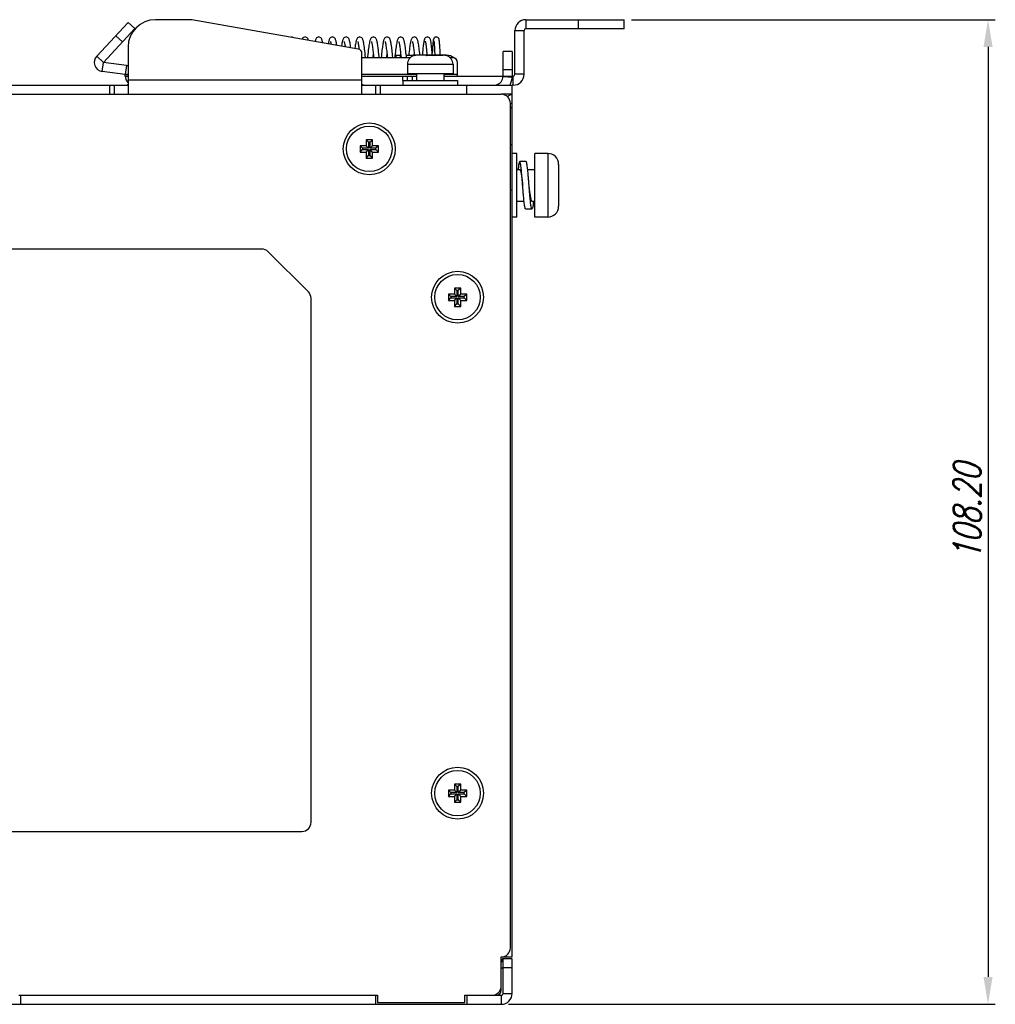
# Model space of a CAD drawing. Extents: x 889 to 1780, y -51 to 579.
# Tile 9 of 20: x 1288 to 1395, y 298 to 406. Entities that reach past the tile are written whole.
import ezdxf

# ---------------------------------------------------------------- set-up
doc = ezdxf.new("R2010")
doc.units = 0
doc.header["$LTSCALE"] = 2
doc.header["$MEASUREMENT"] = 0
doc.header["$PDMODE"] = 3
doc.layers.get('Defpoints').update_dxf_attribs({"linetype": 'CONTINUOUS'})
for name, color, linetype in [('3100320300-SDXF_CONTINUO66', 7, 'CONTINUOUS'), ('3105460500_DXF_CONTINUOU60', 7, 'CONTINUOUS'), ('3991140100_PDXF_CONTINUO48', 7, 'CONTINUOUS'), ('3991140200_BDXF_CONTINUO51', 7, 'CONTINUOUS'), ('3991140300_CDXF_CONTINUO47', 7, 'CONTINUOUS'), ('BACK_PLATE_2DXF_CONTINUO65', 7, 'CONTINUOUS'), ('FORM', 7, 'CONTINUOUS'), ('SCREW_M4_DXF_CONTINUOUS_54', 7, 'CONTINUOUS'), ('SNAP_DXF_CONTINUOUS_LINE', 7, 'CONTINUOUS'), ('SPRING_DXF_CONTINUOUS_LINE', 7, 'CONTINUOUS')]:
    doc.layers.add(name, color=color, linetype=linetype)
doc.styles.get("Standard").update_dxf_attribs({"font": 'txt.shx', "width": 0.75, "oblique": 15})
doc.dimstyles.get("Standard").update_dxf_attribs({"dimtxt": 0.18, "dimasz": 0.18, "dimexe": 0.18, "dimexo": 0.0625, "dimgap": 0.09, "dimtad": 0, "dimtih": 1, "dimtoh": 1, "dimdec": 4, "dimzin": 0, "dimdsep": 46, "dimtxsty": 'Standard', "dimcen": 0.09, "dimadec": 0, "dimazin": 0, "dimtfac": 1, "dimtdec": 4, "dimtofl": 0, "dimtmove": 0, "dimatfit": 3, "dimfxl": 0, "dimtolj": 1, "dimtzin": 0, "dimarcsym": 0})

# ---------------------------------------------------------------- blocks, each defined once
blk = doc.blocks.new('*D4')
at = {"layer": 'Defpoints', "color": 0}
for p in [(1354.3, 406.45), (1340.8, 298.25), (1394.27, 298.25)]:
    blk.add_point(p, dxfattribs=at)
at = {"layer": 'FORM', "color": 0, "lineweight": -2}
for p, q in [((1355.1, 406.45), (1395.07, 406.45)), ((1394.27, 403.45), (1394.27, 301.25)), ((1341.6, 298.25), (1395.07, 298.25))]:
    blk.add_line(p, q, dxfattribs=at)
at = {"layer": 'FORM', "color": 0}
for points in [[(1393.77, 403.45), (1394.77, 403.45), (1394.27, 406.45)], [(1393.77, 301.25), (1394.77, 301.25), (1394.27, 298.25)]]:
    blk.add_solid(points, dxfattribs=at)
at = {"layer": 'FORM', "color": 0, "insert": (1391.97, 352.35), "char_height": 3, "attachment_point": 5, "rotation": 90}
blk.add_mtext('\\A1;108.20', dxfattribs=at)

msp = doc.modelspace()

# ---------------------------------------------------------------- linework, layer by layer
at = {"layer": '3100320300-SDXF_CONTINUO66', "color": 7, "linetype": 'Continuous'}
for p, q in [((1331.415, 402.535), (1331.392, 402.532)), ((1331.415, 402.535), (1331.415, 402.535)), ((1332.509, 402.548), (1331.583, 402.548)), ((1332.509, 402.548), (1331.583, 402.548)), ((1332.624, 402.503), (1332.599, 402.506)), ((1332.793, 402.505), (1332.689, 402.501)), ((1333.099, 402.508), (1333, 402.509)), ((1333.296, 402.501), (1333.208, 402.505)), ((1334.418, 402.548), (1333.491, 402.548)), ((1333.491, 402.548), (1334.418, 402.548)), ((1334.586, 402.535), (1334.586, 402.535)), ((1334.696, 402.515), (1334.669, 402.52)), ((1334.73, 402.507), (1334.692, 402.516)), ((1334.742, 402.505), (1334.728, 402.508)), ((1334.751, 402.503), (1334.741, 402.505)), ((1330.5, 401.548), (1330.5, 400.548)), ((1330.5, 401.548), (1335.5, 401.548)), ((1331.206, 402.496), (1331.206, 402.503)), ((1332.654, 402.501), (1332.623, 402.503)), ((1332.689, 402.501), (1332.654, 402.501)), ((1332.704, 402.501), (1332.689, 402.501)), ((1332.704, 402.496), (1332.704, 402.501)), ((1333.296, 402.496), (1333.296, 402.501)), ((1333.314, 402.501), (1333.296, 402.501)), ((1333.349, 402.501), (1333.313, 402.501)), ((1333.38, 402.503), (1333.349, 402.501)), ((1334.764, 402.501), (1334.765, 402.5)), ((1334.794, 402.496), (1334.794, 402.503)), ((1335.5, 401.548), (1335.5, 400.548)), ((1330.5, 400.548), (1335.5, 400.548)), ((1331.5, 400.548), (1331.5, 399.748)), ((1334.5, 400.548), (1334.5, 399.748)), ((1330, 399.748), (1330, 399.248)), ((1330, 399.748), (1336, 399.748)), ((1336, 399.748), (1336, 399.248))]:
    msp.add_line(p, q, dxfattribs=at)
for points in [[(1331.27, 402.507), (1331.256, 402.504), (1331.245, 402.502), (1331.238, 402.501), (1331.236, 402.5)], [(1331.415, 402.535), (1331.384, 402.53), (1331.357, 402.525), (1331.332, 402.52), (1331.308, 402.515), (1331.27, 402.507)], [(1331.583, 402.548), (1331.533, 402.547), (1331.465, 402.542), (1331.415, 402.535)], [(1332.599, 402.506), (1332.581, 402.51), (1332.571, 402.513), (1332.569, 402.514)], [(1333, 402.509), (1332.903, 402.508), (1332.792, 402.505)], [(1333.296, 402.501), (1333.209, 402.505), (1333.098, 402.508)], [(1333.421, 402.511), (1333.404, 402.507), (1333.38, 402.503)], [(1333.43, 402.513), (1333.432, 402.514), (1333.431, 402.513), (1333.421, 402.511)], [(1334.586, 402.535), (1334.537, 402.542), (1334.469, 402.547), (1334.418, 402.548)], [(1334.677, 402.519), (1334.656, 402.523), (1334.634, 402.527), (1334.611, 402.531), (1334.586, 402.535)], [(1334.669, 402.52), (1334.643, 402.525), (1334.616, 402.53), (1334.614, 402.531)], [(1334.765, 402.5), (1334.759, 402.501), (1334.751, 402.503)]]:
    msp.add_lwpolyline(points, dxfattribs=at)
for centre, radius, start, end in [((1331.236, 402.409), 0.1, 76.61004, 107.09561), ((1331.582, 401.464), 1.085, 96.04289, 98.8682), ((1331.583, 401.46), 1.088, 92.82135, 96.04374), ((1331.583, 401.454), 1.094, 89.99936, 92.82284), ((1332.509, 402.448), 0.1, 38.04501, 90), ((1332.631, 402.798), 0.3, 257.2836, 257.73058), ((1332.996, 397.025), 5.479, 89.95742, 93.05486), ((1333.004, 397.027), 5.477, 86.94466, 90.04308), ((1333.491, 402.448), 0.1, 90, 141.93663), ((1333.489, 402.436), 0.099, 127.28441, 130.57327), ((1333.49, 402.435), 0.101, 87.10657, 127.23926), ((1334.418, 401.454), 1.094, 87.13514, 90.00066), ((1334.418, 401.458), 1.09, 83.91746, 87.13428), ((1334.418, 401.464), 1.085, 81.13178, 83.91604), ((1334.765, 402.409), 0.1, 72.90439, 103.39074), ((1331.5, 401.548), 1, 107.26001, 180), ((1331.238, 402.401), 0.101, 91.22681, 108.27391), ((1331.238, 402.402), 0.0992, 88.82496, 91.21728), ((1334.763, 402.402), 0.0992, 89.45866, 91.18352), ((1334.763, 402.401), 0.101, 71.72235, 89.4422), ((1334.5, 401.548), 1, 0, 72.73999)]:
    msp.add_arc(centre, radius, start, end, dxfattribs=at)
for points, start_tangent, end_tangent in [([(1331.415, 402.535), (1331.366, 402.527), (1331.321, 402.518), (1331.281, 402.509), (1331.249, 402.502)], (-0.9880643, -0.1540422), (-0.9767073, -0.214576)), ([(1332.565, 402.505), (1332.533, 402.515), (1332.512, 402.525), (1332.506, 402.535)], (-0.9754687, 0.2201383), (0.0833735, 0.9965184)), ([(1332.506, 402.535), (1332.507, 402.543), (1332.508, 402.547), (1332.509, 402.548)], (0.0814027, 0.9966813), (1, 0.0000114)), ([(1332.506, 402.535), (1332.543, 402.53), (1332.576, 402.511)], (0.9987736, 0.0495097), (0.7595162, -0.6504883)), ([(1332.704, 402.496), (1332.654, 402.496), (1332.606, 402.499), (1332.567, 402.505)], (-0.9985213, -0.0543627), (-0.9771563, 0.212522)), ([(1333.495, 402.535), (1333.49, 402.527), (1333.475, 402.518), (1333.451, 402.509), (1333.419, 402.502)], (0.0818593, -0.9966439), (-0.9859773, -0.1668793)), ([(1333.491, 402.548), (1333.493, 402.547), (1333.494, 402.543), (1333.495, 402.535)], (1, -0.0000121), (0.0814024, -0.9966813)), ([(1334.763, 402.5), (1334.737, 402.505), (1334.694, 402.515), (1334.643, 402.525), (1334.586, 402.535)], (-0.9831917, 0.1825765), (-0.9880885, 0.1538866)), ([(1331.249, 402.502), (1331.226, 402.497), (1331.211, 402.495), (1331.206, 402.496)], (-0.9767073, -0.214576), (-0.0080798, 0.9999674)), ([(1333.419, 402.502), (1333.381, 402.497), (1333.34, 402.495), (1333.296, 402.496)], (-0.9859773, -0.1668793), (-0.9985208, 0.0543708)), ([(1334.794, 402.496), (1334.788, 402.496), (1334.768, 402.499), (1334.763, 402.5)], (-0.0079163, -0.9999687), (-0.9831917, 0.1825765))]:
    msp.add_spline(points, degree=3, dxfattribs=dict(at, start_tangent=start_tangent, end_tangent=end_tangent))
at = {"layer": '3105460500_DXF_CONTINUOU60', "color": 7, "linetype": 'Continuous'}
for p, q in [((1326.65, 393.248), (1325.95, 393.248)), ((1325.95, 393.248), (1325.95, 392.598)), ((1325.95, 393.248), (1326.218, 392.98)), ((1326.382, 392.98), (1326.218, 392.98)), ((1326.218, 392.98), (1326.218, 392.33)), ((1326.65, 393.248), (1326.382, 392.98)), ((1326.382, 392.33), (1326.382, 392.98)), ((1326.65, 392.598), (1326.65, 393.248)), ((1325.95, 392.598), (1325.3, 392.598)), ((1325.3, 392.598), (1325.3, 391.898)), ((1325.3, 392.598), (1325.568, 392.33)), ((1325.3, 391.898), (1325.568, 392.166)), ((1325.3, 391.898), (1325.95, 391.898)), ((1326.218, 392.33), (1325.568, 392.33)), ((1325.568, 392.33), (1325.568, 392.166)), ((1325.568, 392.166), (1326.218, 392.166)), ((1325.95, 392.598), (1326.218, 392.33)), ((1325.95, 391.898), (1326.218, 392.166)), ((1325.95, 391.898), (1325.95, 391.248)), ((1326.218, 392.166), (1326.218, 391.516)), ((1326.65, 392.598), (1326.382, 392.33)), ((1327.032, 392.33), (1326.382, 392.33)), ((1326.382, 392.166), (1327.032, 392.166)), ((1326.382, 391.516), (1326.382, 392.166)), ((1326.65, 391.898), (1326.382, 392.166)), ((1327.3, 392.598), (1326.65, 392.598)), ((1326.65, 391.898), (1327.3, 391.898)), ((1326.65, 391.248), (1326.65, 391.898)), ((1327.3, 392.598), (1327.032, 392.33)), ((1327.032, 392.166), (1327.032, 392.33)), ((1327.3, 391.898), (1327.032, 392.166)), ((1327.3, 391.898), (1327.3, 392.598)), ((1325.95, 391.248), (1326.218, 391.516)), ((1325.95, 391.248), (1326.65, 391.248)), ((1326.218, 391.516), (1326.382, 391.516)), ((1326.65, 391.248), (1326.382, 391.516)), ((1336.35, 376.948), (1335.65, 376.948)), ((1335.65, 376.948), (1335.65, 376.298)), ((1335.65, 376.948), (1335.918, 376.68)), ((1336.082, 376.68), (1335.918, 376.68)), ((1335.918, 376.68), (1335.918, 376.03)), ((1336.35, 376.948), (1336.082, 376.68)), ((1336.082, 376.03), (1336.082, 376.68)), ((1336.35, 376.298), (1336.35, 376.948)), ((1335.65, 376.298), (1335, 376.298)), ((1335, 376.298), (1335, 375.598)), ((1335, 376.298), (1335.268, 376.03)), ((1335, 375.598), (1335.268, 375.866)), ((1335, 375.598), (1335.65, 375.598)), ((1335.918, 376.03), (1335.268, 376.03)), ((1335.268, 376.03), (1335.268, 375.866)), ((1335.268, 375.866), (1335.918, 375.866)), ((1335.65, 376.298), (1335.918, 376.03)), ((1335.65, 375.598), (1335.918, 375.866)), ((1335.65, 375.598), (1335.65, 374.948)), ((1335.918, 375.866), (1335.918, 375.216)), ((1336.35, 376.298), (1336.082, 376.03)), ((1336.732, 376.03), (1336.082, 376.03)), ((1336.082, 375.866), (1336.732, 375.866)), ((1336.082, 375.216), (1336.082, 375.866)), ((1336.35, 375.598), (1336.082, 375.866)), ((1337, 376.298), (1336.35, 376.298)), ((1336.35, 375.598), (1337, 375.598)), ((1336.35, 374.948), (1336.35, 375.598)), ((1337, 376.298), (1336.732, 376.03)), ((1336.732, 375.866), (1336.732, 376.03)), ((1337, 375.598), (1336.732, 375.866)), ((1337, 375.598), (1337, 376.298)), ((1335.65, 374.948), (1335.918, 375.216)), ((1335.65, 374.948), (1336.35, 374.948)), ((1335.918, 375.216), (1336.082, 375.216)), ((1336.35, 374.948), (1336.082, 375.216)), ((1336.35, 322.448), (1335.65, 322.448)), ((1335.65, 322.448), (1335.918, 322.18)), ((1335.65, 322.448), (1335.65, 321.798)), ((1336.35, 322.448), (1336.082, 322.18)), ((1336.35, 321.798), (1336.35, 322.448)), ((1335.65, 321.798), (1335, 321.798)), ((1335, 321.798), (1335.268, 321.53)), ((1335, 321.798), (1335, 321.098)), ((1335, 321.098), (1335.268, 321.366)), ((1335.918, 321.53), (1335.268, 321.53)), ((1335.268, 321.53), (1335.268, 321.366)), ((1335.268, 321.366), (1335.918, 321.366)), ((1335.65, 321.798), (1335.918, 321.53)), ((1335.65, 321.098), (1335.918, 321.366)), ((1336.082, 322.18), (1335.918, 322.18)), ((1335.918, 322.18), (1335.918, 321.53)), ((1335.918, 321.366), (1335.918, 320.716)), ((1336.082, 321.53), (1336.082, 322.18)), ((1336.35, 321.798), (1336.082, 321.53)), ((1336.732, 321.53), (1336.082, 321.53)), ((1336.082, 321.366), (1336.732, 321.366)), ((1336.35, 321.098), (1336.082, 321.366)), ((1336.082, 320.716), (1336.082, 321.366)), ((1337, 321.798), (1336.35, 321.798)), ((1337, 321.798), (1336.732, 321.53)), ((1336.732, 321.366), (1336.732, 321.53)), ((1337, 321.098), (1336.732, 321.366)), ((1337, 321.098), (1337, 321.798)), ((1335, 321.098), (1335.65, 321.098)), ((1335.65, 321.098), (1335.65, 320.448)), ((1335.65, 320.448), (1335.918, 320.716)), ((1335.65, 320.448), (1336.35, 320.448)), ((1335.918, 320.716), (1336.082, 320.716)), ((1336.35, 320.448), (1336.082, 320.716)), ((1336.35, 321.098), (1337, 321.098)), ((1336.35, 320.448), (1336.35, 321.098))]:
    msp.add_line(p, q, dxfattribs=at)
for centre in [(1326.3, 392.248), (1336, 375.948), (1336, 321.448)]:
    msp.add_circle(centre, 2.5, dxfattribs=at)
at = {"layer": '3991140100_PDXF_CONTINUO48', "color": 7, "linetype": 'Continuous'}
for p, q in [((1340.926, 303.248), (1340.8, 302.935)), ((1340.972, 303.236), (1340.926, 303.248)), ((1341, 303.244), (1340.959, 303.244)), ((1342, 303.248), (1341, 303.248)), ((1342, 299.448), (1342, 303.248)), ((1342, 302.248), (1341, 302.248)), ((1288, 299.248), (1288, 298.248)), ((1327, 299.248), (1327, 298.248)), ((1337, 299.248), (1337, 298.248)), ((1340.8, 299.248), (1340.8, 298.248)), ((1341, 299.448), (1342, 299.448)), ((1225.2, 298.248), (1340.8, 298.248))]:
    msp.add_line(p, q, dxfattribs=at)
at = {"layer": '3991140100_PDXF_CONTINUO48', "color": 3, "linetype": 'Continuous'}
for p, q in [((1340.986, 303.219), (1340.8, 302.833)), ((1341, 299.448), (1341, 303.248)), ((1288, 299.248), (1327, 299.248)), ((1337, 299.248), (1340.8, 299.248))]:
    msp.add_line(p, q, dxfattribs=at)
for centre, radius, start, end in [((1341, 303.434), 1.2, 260.39736, 261.78679), ((1340.8, 302.048), 0.2, 27.33319, 81.78679), ((1340.8, 299.448), 0.2, 270, 0)]:
    msp.add_arc(centre, radius, start, end, dxfattribs=at)
at = {"layer": '3991140100_PDXF_CONTINUO48', "color": 7, "linetype": 'Continuous'}
msp.add_arc((1340.8, 299.448), 1.2, 270, 0, dxfattribs=at)
at = {"layer": '3991140200_BDXF_CONTINUO51', "color": 7, "linetype": 'Continuous'}
for p, q in [((1342, 398.248), (1340.8, 398.248)), ((1342, 303.448), (1342, 398.248)), ((1342, 397.248), (1341.8, 397.248)), ((1342, 396.748), (1341.8, 396.748)), ((1341.8, 392.748), (1342, 392.748)), ((1341.8, 387.748), (1342, 387.748)), ((1340.8, 303.448), (1342, 303.448))]:
    msp.add_line(p, q, dxfattribs=at)
at = {"layer": '3991140200_BDXF_CONTINUO51', "color": 3, "linetype": 'Continuous'}
msp.add_line((1340.8, 299.748), (1340.8, 300.248), dxfattribs=at)
at = {"layer": '3991140200_BDXF_CONTINUO51', "color": 7, "linetype": 'Continuous'}
msp.add_arc((1341.5, 305.448), 2, 258.34274, 270, dxfattribs=at)
at = {"layer": '3991140200_BDXF_CONTINUO51', "color": 3, "linetype": 'Continuous'}
msp.add_arc((1340.3, 299.748), 0.5, 270, 0, dxfattribs=at)
at = {"layer": '3991140200_BDXF_CONTINUO51', "color": 7, "linetype": 'Continuous', "start_tangent": (0.7069499, 0.7072636), "end_tangent": (1, 0)}
msp.add_spline([(1341.472, 397.973), (1341.55, 398.046), (1341.7, 398.157), (1341.85, 398.225), (1342, 398.248)], degree=3, dxfattribs=at)
at = {"layer": '3991140300_CDXF_CONTINUO47', "color": 3, "linetype": 'Continuous'}
for p, q in [((1224, 398.248), (1340.8, 398.248)), ((1341.8, 304.448), (1341.8, 397.248)), ((1314.486, 381.248), (1246.9, 381.248)), ((1315.193, 380.955), (1319.607, 376.541)), ((1319.9, 318.248), (1319.9, 375.834)), ((1246.9, 317.248), (1318.9, 317.248)), ((1340.8, 300.248), (1340.8, 303.448)), ((1287.8, 299.248), (1327.2, 299.248)), ((1327.2, 299.248), (1327.2, 298.448)), ((1336.8, 299.248), (1339.8, 299.248)), ((1336.8, 298.448), (1336.8, 299.248)), ((1327.2, 298.448), (1336.8, 298.448))]:
    msp.add_line(p, q, dxfattribs=at)
for centre in [(1326.3, 392.248), (1336, 375.948), (1336, 321.448)]:
    msp.add_circle(centre, 2.85, dxfattribs=at)
for centre, start, end in [((1340.8, 397.248), 0, 90), ((1314.486, 380.248), 45, 90), ((1318.9, 375.834), 0, 45), ((1318.9, 318.248), 270, 0), ((1340.8, 304.448), 270, 0), ((1339.8, 300.248), 270, 0)]:
    msp.add_arc(centre, 1, start, end, dxfattribs=at)
at = {"layer": 'BACK_PLATE_2DXF_CONTINUO65', "color": 7, "linetype": 'Continuous'}
for p, q in [((1306.8, 406.448), (1302.8, 406.448)), ((1325.087, 403.224), (1306.8, 406.448)), ((1299.8, 403.448), (1299.8, 398.248)), ((1325.5, 398.248), (1325.5, 402.731)), ((1329.2, 402.548), (1329.2, 402.248)), ((1329.7, 402.548), (1329.7, 402.248)), ((1334.8, 402.548), (1334.8, 402.504)), ((1342, 402.948), (1341, 402.948)), ((1342, 402.948), (1342, 400.248)), ((1342, 400.948), (1341, 400.948)), ((1299.8, 399.848), (1325.5, 399.848)), ((1340.999, 400.195), (1341.997, 400.141)), ((1341, 400.248), (1342, 400.248)), ((1297.8, 398.248), (1297.8, 399.248)), ((1298.3, 398.248), (1298.3, 399.248)), ((1327, 399.248), (1327, 398.248)), ((1327.5, 399.248), (1327.5, 398.248)), ((1337, 398.248), (1337, 399.248)), ((1342, 398.248), (1342, 399.248))]:
    msp.add_line(p, q, dxfattribs=at)
at = {"layer": 'BACK_PLATE_2DXF_CONTINUO65', "color": 3, "linetype": 'Continuous'}
for p, q in [((1329.2, 402.548), (1329.761, 402.548)), ((1330.364, 402.548), (1331.261, 402.548)), ((1333.491, 402.548), (1332.509, 402.548)), ((1334.8, 402.548), (1334.418, 402.548)), ((1341, 400.248), (1341, 402.948)), ((1264.3, 399.248), (1299.8, 399.248)), ((1325.5, 399.248), (1342, 399.248))]:
    msp.add_line(p, q, dxfattribs=at)
at = {"layer": 'BACK_PLATE_2DXF_CONTINUO65', "color": 7, "linetype": 'Continuous'}
for centre, radius, start, end in [((1302.8, 403.448), 3, 90, 180), ((1325, 402.731), 0.5, 0, 80), ((1340, 400.248), 2, 329.8017, 0)]:
    msp.add_arc(centre, radius, start, end, dxfattribs=at)
at = {"layer": 'BACK_PLATE_2DXF_CONTINUO65', "color": 3, "linetype": 'Continuous'}
for centre, radius, start, end in [((1334.8, 401.348), 1.2, 48.24971, 90), ((1340, 400.248), 1, 280.86539, 0)]:
    msp.add_arc(centre, radius, start, end, dxfattribs=at)
for points, start_tangent, end_tangent in [([(1299.633, 399.253), (1299.725, 399.273), (1299.782, 399.312)], (0.9950335, 0.0995409), (0.5971211, 0.8021511)), ([(1325.668, 399.253), (1325.575, 399.273), (1325.519, 399.312)], (-0.9950335, 0.0995409), (-0.5971211, 0.8021511))]:
    msp.add_spline(points, degree=3, dxfattribs=dict(at, start_tangent=start_tangent, end_tangent=end_tangent))
at = {"layer": 'SCREW_M4_DXF_CONTINUOUS_54', "color": 7, "linetype": 'Continuous'}
for p, q in [((1342.5, 391.748), (1342, 391.748)), ((1342.5, 384.748), (1342.5, 391.748)), ((1345.9, 391.748), (1344.5, 391.748)), ((1344.5, 384.748), (1344.5, 391.748)), ((1345.9, 391.748), (1345.9, 384.748)), ((1343.525, 390.848), (1342.825, 390.848)), ((1342.5, 389.998), (1342.825, 389.998)), ((1343.697, 389.998), (1344.5, 389.998)), ((1347.1, 390.548), (1347.1, 385.948)), ((1342.5, 386.498), (1343.304, 386.498)), ((1344.175, 386.498), (1344.5, 386.498)), ((1343.475, 385.648), (1344.175, 385.648)), ((1342.5, 384.748), (1342, 384.748)), ((1345.9, 384.748), (1344.5, 384.748))]:
    msp.add_line(p, q, dxfattribs=at)
for centre, start, end in [((1345.9, 390.548), 360, 90), ((1345.9, 385.948), 270, 0)]:
    msp.add_arc(centre, 1.2, start, end, dxfattribs=at)
for points, start_tangent, end_tangent in [([(1342.825, 390.848), (1342.793, 390.816), (1342.76, 390.721), (1342.728, 390.565), (1342.695, 390.352), (1342.663, 390.087), (1342.653, 389.998)], (-1, 0), (-0.1072644, -0.9942305)), ([(1343.15, 388.248), (1343.118, 388.655), (1343.085, 389.052), (1343.053, 389.429), (1343.02, 389.777), (1342.988, 390.087), (1342.955, 390.352), (1342.923, 390.565), (1342.89, 390.721), (1342.858, 390.816), (1342.825, 390.848)], (-0.0793207, 0.9968492), (-1, 0)), ([(1343.85, 388.248), (1343.818, 388.655), (1343.785, 389.052), (1343.753, 389.429), (1343.72, 389.777), (1343.688, 390.087), (1343.655, 390.352), (1343.623, 390.565), (1343.59, 390.721), (1343.558, 390.816), (1343.525, 390.848)], (-0.0793207, 0.9968492), (-1, 0)), ([(1342.825, 389.998), (1342.826, 389.998), (1342.863, 389.97), (1342.899, 389.89), (1342.934, 389.761), (1342.97, 389.585), (1343.007, 389.368), (1343.042, 389.12), (1343.078, 388.845), (1343.114, 388.551), (1343.15, 388.248)], (0.9993486, 0.0360898), (0.1174116, -0.9930833)), ([(1343.475, 385.648), (1343.443, 385.68), (1343.41, 385.776), (1343.378, 385.932), (1343.345, 386.145), (1343.313, 386.41), (1343.28, 386.72), (1343.248, 387.068), (1343.215, 387.445), (1343.183, 387.842), (1343.15, 388.248)], (-1, 0), (-0.0793207, 0.9968492)), ([(1344.175, 385.648), (1344.143, 385.68), (1344.11, 385.776), (1344.078, 385.932), (1344.045, 386.145), (1344.013, 386.41), (1343.98, 386.72), (1343.948, 387.068), (1343.915, 387.445), (1343.883, 387.842), (1343.85, 388.248)], (-1, 0), (-0.0793207, 0.9968492)), ([(1344.175, 386.498), (1344.174, 386.498), (1344.138, 386.527), (1344.102, 386.607), (1344.066, 386.736), (1344.03, 386.912), (1343.994, 387.128), (1343.958, 387.377), (1343.922, 387.652), (1343.886, 387.946), (1343.85, 388.248)], (-0.9993732, -0.0353994), (-0.1174116, 0.9930833)), ([(1344.348, 386.498), (1344.338, 386.41), (1344.305, 386.145), (1344.273, 385.932), (1344.24, 385.776), (1344.208, 385.68), (1344.175, 385.648)], (-0.1072644, -0.9942305), (-1, 0))]:
    msp.add_spline(points, degree=3, dxfattribs=dict(at, start_tangent=start_tangent, end_tangent=end_tangent))
at = {"layer": 'SNAP_DXF_CONTINUOUS_LINE', "color": 7, "linetype": 'Continuous'}
for p, q in [((1296.364, 402.439), (1299.828, 406.153)), ((1300.559, 405.471), (1299.828, 406.153)), ((1343.5, 406.448), (1343.5, 405.448)), ((1349.3, 405.448), (1349.3, 406.448)), ((1354.3, 405.448), (1354.3, 406.448)), ((1299.195, 404.009), (1298.464, 404.691)), ((1342.3, 405.248), (1343.3, 405.248)), ((1343.3, 400.448), (1343.3, 405.248)), ((1354.3, 405.448), (1343.5, 405.448)), ((1296.364, 402.439), (1297.095, 401.757)), ((1296.956, 400.766), (1297.095, 401.757)), ((1299.5, 400.409), (1296.956, 400.766)), ((1299.639, 401.399), (1299.5, 400.409)), ((1299.5, 400.248), (1299.5, 400.409)), ((1299.8, 400.409), (1299.5, 400.409)), ((1343.3, 400.448), (1342.3, 400.448)), ((1299.5, 400.268), (1299.8, 400.268)), ((1299.5, 400.248), (1299.8, 400.248)), ((1330, 399.748), (1330, 400.248)), ((1330.5, 399.748), (1330.5, 400.248)), ((1331, 400.248), (1331, 399.748)), ((1342.1, 399.248), (1342.1, 400.248)), ((1342.1, 399.248), (1342, 399.248))]:
    msp.add_line(p, q, dxfattribs=at)
at = {"layer": 'SNAP_DXF_CONTINUOUS_LINE', "color": 3, "linetype": 'Continuous'}
for p, q in [((1343.5, 406.448), (1354.3, 406.448)), ((1300.559, 405.471), (1297.095, 401.757)), ((1342.3, 400.448), (1342.3, 405.248)), ((1299.639, 401.399), (1297.095, 401.757)), ((1330.791, 402.248), (1325.5, 402.248)), ((1335.5, 402.248), (1335.209, 402.248)), ((1336, 400.248), (1336, 401.748)), ((1325.5, 400.448), (1331.5, 400.448)), ((1334.5, 400.448), (1336, 400.448)), ((1325.5, 400.248), (1331.5, 400.248)), ((1334.5, 400.248), (1341, 400.248)), ((1342, 400.248), (1342.1, 400.248))]:
    msp.add_line(p, q, dxfattribs=at)
for centre, radius, start, end in [((1343.5, 405.248), 1.2, 90, 180), ((1335.5, 401.748), 0.5, 0, 90), ((1299.5, 400.409), 1, 72.40969, 82), ((1342.1, 400.448), 0.2, 270, 0)]:
    msp.add_arc(centre, radius, start, end, dxfattribs=at)
at = {"layer": 'SNAP_DXF_CONTINUOUS_LINE', "color": 7, "linetype": 'Continuous'}
for centre, radius, start, end in [((1343.5, 405.248), 0.2, 90, 180), ((1297.095, 401.757), 1, 137, 262), ((1342.1, 400.448), 1.2, 270, 0), ((1300.5, 400.248), 1, 180, 225)]:
    msp.add_arc(centre, radius, start, end, dxfattribs=at)
at = {"layer": 'SPRING_DXF_CONTINUOUS_LINE', "color": 7, "linetype": 'Continuous'}
for p, q in [((1325.171, 403.313), (1325.187, 403.187)), ((1325.896, 402.248), (1325.861, 402.579)), ((1326.725, 402.41), (1326.75, 402.642)), ((1326.759, 402.56), (1326.792, 402.248)), ((1328.226, 402.415), (1328.25, 402.642)), ((1328.896, 402.248), (1328.864, 402.545)), ((1329.74, 402.548), (1329.75, 402.642)), ((1329.741, 402.727), (1329.763, 402.529)), ((1329.763, 402.529), (1329.792, 402.248)), ((1331.24, 402.739), (1331.265, 402.506)), ((1331.24, 402.548), (1331.25, 402.643)), ((1332.611, 402.788), (1332.631, 402.548)), ((1333.469, 403.2), (1333.481, 402.958)), ((1333.481, 402.958), (1333.494, 402.693)), ((1333.494, 402.693), (1333.5, 402.548)), ((1334.1, 402.548), (1334.085, 402.882)), ((1326.708, 402.248), (1326.725, 402.41)), ((1328.208, 402.248), (1328.226, 402.415)), ((1329.126, 402.452), (1329.105, 402.248))]:
    msp.add_line(p, q, dxfattribs=at)
for points in [[(1317.94, 404.484), (1317.917, 404.502), (1317.82, 404.541), (1317.75, 404.548)], [(1319.25, 404.548), (1319.186, 404.542), (1319.085, 404.503), (1319.008, 404.442), (1318.956, 404.375), (1318.922, 404.311)], [(1319.623, 404.187), (1319.603, 404.249), (1319.576, 404.317), (1319.541, 404.381), (1319.491, 404.444), (1319.417, 404.502), (1319.32, 404.54), (1319.25, 404.548)], [(1320.75, 404.548), (1320.684, 404.541), (1320.585, 404.503), (1320.509, 404.444), (1320.459, 404.38), (1320.425, 404.317), (1320.398, 404.252), (1320.376, 404.183), (1320.355, 404.106), (1320.345, 404.06)], [(1320.533, 404.063), (1320.532, 404.064), (1320.536, 404.056), (1320.545, 404.03), (1320.546, 404.025)], [(1321.186, 403.912), (1321.183, 403.93), (1321.164, 404.026), (1321.144, 404.111), (1321.124, 404.186), (1321.101, 404.254), (1321.075, 404.318), (1321.041, 404.381), (1320.991, 404.444), (1320.917, 404.502), (1320.819, 404.541), (1320.75, 404.548)], [(1322.25, 404.548), (1322.187, 404.542), (1322.092, 404.507), (1322.018, 404.452), (1321.968, 404.393), (1321.933, 404.334), (1321.907, 404.275), (1321.885, 404.212), (1321.865, 404.143), (1321.846, 404.067), (1321.828, 403.982), (1321.81, 403.887), (1321.795, 403.804)], [(1322.033, 404.063), (1322.032, 404.064), (1322.035, 404.056), (1322.044, 404.032), (1322.056, 403.991), (1322.069, 403.936), (1322.084, 403.866), (1322.1, 403.782), (1322.106, 403.75)], [(1322.731, 403.639), (1322.711, 403.769), (1322.69, 403.892), (1322.669, 404), (1322.648, 404.094), (1322.627, 404.176), (1322.604, 404.248), (1322.577, 404.314), (1322.543, 404.378), (1322.493, 404.442), (1322.418, 404.502), (1322.319, 404.541), (1322.25, 404.548)], [(1323.75, 404.548), (1323.688, 404.542), (1323.588, 404.505), (1323.51, 404.445), (1323.458, 404.377), (1323.422, 404.31), (1323.394, 404.24), (1323.37, 404.162), (1323.347, 404.073), (1323.325, 403.97), (1323.303, 403.852), (1323.281, 403.718), (1323.259, 403.568), (1323.256, 403.547)], [(1323.533, 404.063), (1323.532, 404.064), (1323.536, 404.054), (1323.546, 404.026), (1323.558, 403.981), (1323.573, 403.921), (1323.588, 403.847), (1323.605, 403.759), (1323.622, 403.658), (1323.639, 403.544), (1323.649, 403.478)], [(1324.269, 403.368), (1324.25, 403.51), (1324.229, 403.658), (1324.208, 403.79), (1324.187, 403.907), (1324.167, 404.011), (1324.146, 404.103), (1324.125, 404.183), (1324.102, 404.254), (1324.075, 404.319), (1324.04, 404.382), (1323.991, 404.444), (1323.918, 404.502), (1323.82, 404.54), (1323.75, 404.548)], [(1325.25, 404.548), (1325.182, 404.541), (1325.083, 404.502), (1325.008, 404.443), (1324.959, 404.379), (1324.924, 404.315), (1324.897, 404.249), (1324.874, 404.177), (1324.853, 404.095), (1324.832, 404), (1324.811, 403.893), (1324.79, 403.771), (1324.768, 403.634), (1324.747, 403.481), (1324.725, 403.313), (1324.722, 403.288)], [(1325.033, 404.064), (1325.038, 404.049), (1325.05, 404.013), (1325.064, 403.958), (1325.08, 403.886), (1325.097, 403.799), (1325.115, 403.697), (1325.133, 403.582), (1325.152, 403.454), (1325.171, 403.313)], [(1325.861, 402.579), (1325.835, 402.813), (1325.811, 403.029), (1325.787, 403.227), (1325.764, 403.408), (1325.741, 403.573), (1325.719, 403.722), (1325.697, 403.855), (1325.675, 403.972), (1325.653, 404.074), (1325.63, 404.163), (1325.606, 404.24), (1325.579, 404.311), (1325.543, 404.378), (1325.491, 404.445), (1325.413, 404.504), (1325.315, 404.542), (1325.25, 404.548)], [(1326.75, 404.548), (1326.684, 404.541), (1326.585, 404.503), (1326.509, 404.443), (1326.458, 404.378), (1326.423, 404.314), (1326.397, 404.247), (1326.374, 404.175), (1326.352, 404.093), (1326.331, 403.999), (1326.31, 403.89), (1326.289, 403.767), (1326.267, 403.626), (1326.245, 403.466), (1326.221, 403.286), (1326.197, 403.086), (1326.172, 402.869), (1326.147, 402.641), (1326.121, 402.406), (1326.105, 402.248)], [(1326.534, 404.062), (1326.533, 404.063), (1326.536, 404.056), (1326.545, 404.029), (1326.557, 403.985), (1326.572, 403.923), (1326.588, 403.846), (1326.606, 403.752), (1326.624, 403.642), (1326.643, 403.515), (1326.663, 403.371), (1326.684, 403.212), (1326.702, 403.063)], [(1327.298, 403.134), (1327.283, 403.259), (1327.264, 403.404), (1327.246, 403.54), (1327.227, 403.666), (1327.209, 403.782), (1327.191, 403.887), (1327.173, 403.982), (1327.154, 404.067), (1327.136, 404.143), (1327.116, 404.211), (1327.094, 404.274), (1327.068, 404.333), (1327.033, 404.392), (1326.984, 404.451), (1326.911, 404.506), (1326.816, 404.541), (1326.75, 404.548)], [(1328.25, 404.548), (1328.183, 404.541), (1328.084, 404.503), (1328.009, 404.444), (1327.959, 404.38), (1327.925, 404.316), (1327.898, 404.252), (1327.876, 404.183), (1327.855, 404.106), (1327.836, 404.019), (1327.816, 403.922), (1327.797, 403.812), (1327.777, 403.691), (1327.757, 403.557), (1327.737, 403.412), (1327.717, 403.256), (1327.697, 403.089), (1327.677, 402.911), (1327.655, 402.721), (1327.633, 402.519), (1327.605, 402.248)], [(1328.033, 404.064), (1328.032, 404.064), (1328.036, 404.055), (1328.045, 404.029), (1328.057, 403.987), (1328.07, 403.931), (1328.086, 403.861), (1328.102, 403.776), (1328.119, 403.676), (1328.136, 403.562), (1328.155, 403.434), (1328.174, 403.294), (1328.193, 403.142), (1328.212, 402.979), (1328.233, 402.803), (1328.253, 402.615), (1328.275, 402.414), (1328.292, 402.248)], [(1328.864, 402.545), (1328.843, 402.744), (1328.822, 402.931), (1328.802, 403.106), (1328.782, 403.27), (1328.762, 403.423), (1328.742, 403.566), (1328.723, 403.698), (1328.703, 403.818), (1328.684, 403.926), (1328.664, 404.023), (1328.645, 404.109), (1328.624, 404.185), (1328.602, 404.253), (1328.576, 404.317), (1328.541, 404.38), (1328.491, 404.444), (1328.417, 404.502), (1328.319, 404.541), (1328.25, 404.548)], [(1329.75, 404.548), (1329.684, 404.541), (1329.586, 404.504), (1329.511, 404.446), (1329.461, 404.383), (1329.426, 404.319), (1329.398, 404.252), (1329.375, 404.178), (1329.353, 404.095), (1329.332, 404), (1329.31, 403.891), (1329.289, 403.768), (1329.268, 403.629), (1329.245, 403.472), (1329.223, 403.299), (1329.199, 403.109), (1329.175, 402.902), (1329.151, 402.682), (1329.126, 402.452)], [(1329.533, 404.063), (1329.532, 404.064), (1329.536, 404.055), (1329.546, 404.027), (1329.558, 403.981), (1329.573, 403.92), (1329.589, 403.843), (1329.606, 403.752), (1329.624, 403.646), (1329.642, 403.526), (1329.661, 403.392), (1329.68, 403.246), (1329.7, 403.086), (1329.72, 402.913), (1329.741, 402.727)], [(1330.396, 402.248), (1330.375, 402.444), (1330.352, 402.659), (1330.33, 402.859), (1330.309, 403.045), (1330.288, 403.217), (1330.268, 403.377), (1330.248, 403.525), (1330.228, 403.662), (1330.208, 403.789), (1330.188, 403.903), (1330.168, 404.006), (1330.148, 404.096), (1330.127, 404.176), (1330.104, 404.247), (1330.078, 404.313), (1330.043, 404.378), (1329.992, 404.443), (1329.916, 404.503), (1329.817, 404.541), (1329.75, 404.548)], [(1331.25, 404.548), (1331.183, 404.541), (1331.084, 404.503), (1331.01, 404.444), (1330.96, 404.381), (1330.925, 404.318), (1330.899, 404.252), (1330.876, 404.182), (1330.854, 404.101), (1330.833, 404.009), (1330.813, 403.905), (1330.792, 403.787), (1330.771, 403.654), (1330.75, 403.506), (1330.728, 403.342), (1330.706, 403.16), (1330.682, 402.962), (1330.658, 402.746), (1330.637, 402.548)], [(1331.033, 404.063), (1331.033, 404.064), (1331.035, 404.057), (1331.043, 404.035), (1331.054, 403.999), (1331.066, 403.95), (1331.079, 403.89), (1331.094, 403.819), (1331.108, 403.738), (1331.124, 403.646), (1331.139, 403.544), (1331.155, 403.433), (1331.171, 403.312), (1331.188, 403.181), (1331.205, 403.042), (1331.222, 402.895), (1331.24, 402.739)], [(1331.864, 402.548), (1331.841, 402.759), (1331.818, 402.966), (1331.795, 403.16), (1331.773, 403.338), (1331.751, 403.5), (1331.73, 403.648), (1331.709, 403.78), (1331.689, 403.899), (1331.668, 404.003), (1331.648, 404.095), (1331.627, 404.175), (1331.604, 404.247), (1331.577, 404.314), (1331.543, 404.378), (1331.494, 404.441), (1331.423, 404.499), (1331.327, 404.539), (1331.25, 404.548)], [(1332.685, 404.548), (1332.623, 404.542), (1332.529, 404.507), (1332.457, 404.452), (1332.409, 404.393), (1332.378, 404.337), (1332.356, 404.282), (1332.337, 404.225), (1332.321, 404.165), (1332.306, 404.097), (1332.291, 404.021), (1332.276, 403.936), (1332.261, 403.841), (1332.246, 403.735), (1332.231, 403.619), (1332.215, 403.493), (1332.199, 403.357), (1332.183, 403.209), (1332.166, 403.049), (1332.148, 402.876), (1332.13, 402.69), (1332.116, 402.548)], [(1332.451, 404.082), (1332.45, 404.083), (1332.45, 404.083), (1332.456, 404.065), (1332.464, 404.033), (1332.474, 403.989), (1332.485, 403.932), (1332.496, 403.864), (1332.508, 403.785), (1332.52, 403.695), (1332.533, 403.594), (1332.545, 403.483), (1332.558, 403.362), (1332.571, 403.232), (1332.584, 403.092), (1332.598, 402.944), (1332.611, 402.788)], [(1333.231, 402.548), (1333.223, 402.657), (1333.203, 402.887), (1333.185, 403.098), (1333.167, 403.288), (1333.15, 403.457), (1333.133, 403.607), (1333.117, 403.742), (1333.101, 403.862), (1333.085, 403.969), (1333.068, 404.063), (1333.052, 404.143), (1333.035, 404.213), (1333.016, 404.275), (1332.993, 404.333), (1332.961, 404.392), (1332.913, 404.453), (1332.84, 404.507), (1332.748, 404.542), (1332.685, 404.548)], [(1333.663, 404.548), (1333.605, 404.543), (1333.52, 404.513), (1333.451, 404.463), (1333.403, 404.405), (1333.374, 404.351), (1333.357, 404.305), (1333.346, 404.262), (1333.337, 404.219), (1333.328, 404.172), (1333.321, 404.118), (1333.313, 404.057), (1333.305, 403.987), (1333.297, 403.908), (1333.288, 403.819), (1333.28, 403.719), (1333.271, 403.61), (1333.262, 403.49), (1333.253, 403.36), (1333.244, 403.22), (1333.234, 403.071), (1333.214, 402.754)], [(1333.394, 404.134), (1333.394, 404.133), (1333.396, 404.125), (1333.399, 404.106), (1333.403, 404.08), (1333.408, 404.045), (1333.413, 404.004), (1333.418, 403.956), (1333.423, 403.9), (1333.429, 403.837), (1333.434, 403.768), (1333.44, 403.69), (1333.446, 403.606), (1333.451, 403.515), (1333.457, 403.416), (1333.463, 403.311), (1333.469, 403.2)], [(1334.085, 402.882), (1334.078, 403.039), (1334.07, 403.19), (1334.062, 403.333), (1334.055, 403.466), (1334.047, 403.589), (1334.04, 403.703), (1334.032, 403.806), (1334.025, 403.898), (1334.018, 403.98), (1334.01, 404.052), (1334.003, 404.115), (1333.995, 404.17), (1333.988, 404.217), (1333.979, 404.26), (1333.969, 404.301), (1333.953, 404.346), (1333.925, 404.4), (1333.88, 404.458), (1333.815, 404.507), (1333.733, 404.54), (1333.662, 404.548)], [(1326.702, 403.063), (1326.73, 402.827), (1326.759, 402.56)], [(1327.396, 402.248), (1327.381, 402.387), (1327.354, 402.643), (1327.325, 402.903), (1327.298, 403.134)]]:
    msp.add_lwpolyline(points, dxfattribs=at)

# ---------------------------------------------------------------- dimensions: what is measured, and where the dimension line sits
at = {"layer": 'FORM', "color": 2}
dim = msp.add_linear_dim(base=(1394.268, 298.248), p1=(1354.3, 406.448), p2=(1340.8, 298.248), angle=90, dimstyle='Standard', override={"dimtxt": 3, "dimasz": 3, "dimexe": 0.8, "dimexo": 0.8, "dimgap": 0.8, "dimtad": 1, "dimtih": 0, "dimtoh": 0, "dimdec": 2, "dimcen": -0.8, "dimtix": 1, "dimtofl": 1}, dxfattribs=at)
dim.commit()
dim.dimension.update_dxf_attribs({"geometry": '*D4', "text_midpoint": (1391.968, 352.348)})

doc.saveas('drawing.dxf')
